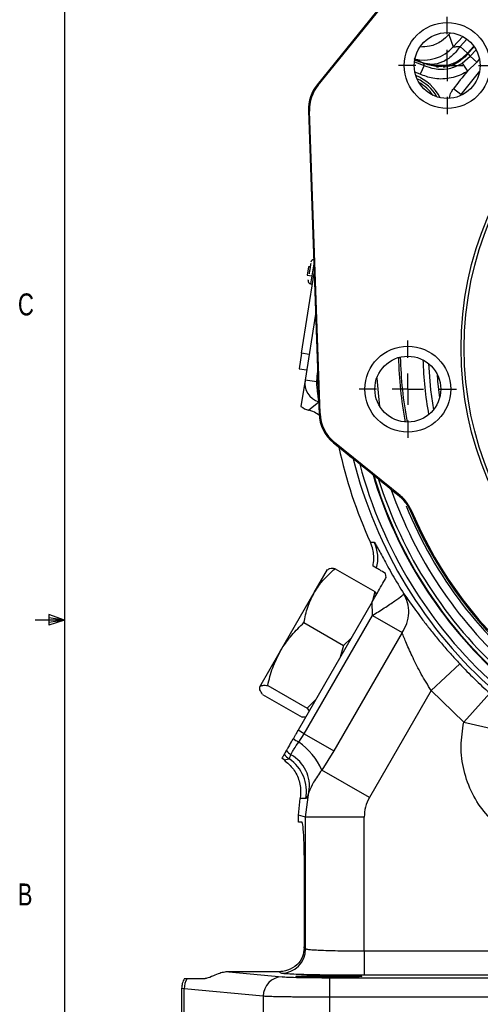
# Model space of a CAD drawing. Header units: inches. Extents: x 0.4 to 16.6, y 0.2 to 10.8.
# Tile 2 of 16: x 0.4 to 2.4, y 3.9 to 8.1. Entities that reach past the tile are written whole.
import ezdxf

# ---------------------------------------------------------------- set-up
doc = ezdxf.new("R2010")
doc.units = ezdxf.units.IN
doc.header["$MEASUREMENT"] = 0
doc.layers.add('BORDER', color=7, linetype='Continuous', lineweight=25)
doc.layers.add('SLD-0', color=7, linetype='Continuous', lineweight=25)
doc.styles.add('SLDTEXTSTYLE0', font='TXT', dxfattribs={"width": 0.75})

# ---------------------------------------------------------------- blocks, each defined once
blk = doc.blocks.new('SW_CENTERMARKSYMBOL_11')
at = {"layer": 'SLD-0', "color": 0}
for p, q in [((0, 0.1333), (0, 0.2073)), ((0, 0), (0, 0.0667)), ((-0.1333, 0), (-0.2073, 0)), ((0, 0), (-0.0667, 0)), ((0, 0), (0, -0.0667)), ((0, 0), (0.0667, 0)), ((0.1333, 0), (0.2073, 0)), ((0, -0.1333), (0, -0.2073))]:
    blk.add_line(p, q, dxfattribs=at)
blk = doc.blocks.new('SW_CENTERMARKSYMBOL_12')
at = {"layer": 'SLD-0', "color": 0}
for p, q in [((0, 0.1333), (0, 0.2073)), ((0, 0), (0, 0.0667)), ((-0.1333, 0), (-0.2073, 0)), ((0, 0), (-0.0667, 0)), ((0, 0), (0, -0.0667)), ((0, 0), (0.0667, 0)), ((0.1333, 0), (0.2073, 0)), ((0, -0.1333), (0, -0.2073))]:
    blk.add_line(p, q, dxfattribs=at)

msp = doc.modelspace()

# ---------------------------------------------------------------- linework, layer by layer
at = {"color": 7, "linetype": 'Continuous', "lineweight": 25}
for p, q in [((2.2233, 8.4421), (1.7039, 7.8007)), ((1.7085, 7.7991), (2.2258, 8.438)), ((2.2663, 8.0145), (2.2734, 8.0224)), ((2.2663, 8.0145), (2.2849, 7.9625)), ((2.2849, 7.9625), (2.3249, 8.0066)), ((2.3142, 7.9637), (2.3456, 7.9355)), ((2.3739, 7.963), (2.3472, 7.9339)), ((2.1564, 7.8925), (2.1199, 7.9054)), ((2.3227, 7.8931), (2.3567, 7.922)), ((2.3845, 7.8971), (2.3452, 7.8582)), ((2.3456, 7.9355), (2.3455, 7.9293)), ((2.3567, 7.922), (2.3845, 7.8971)), ((2.1607, 7.8831), (2.1428, 7.8455)), ((2.2336, 7.8782), (2.1978, 7.8821)), ((2.2212, 7.8761), (2.2132, 7.8761)), ((2.3227, 7.8931), (2.3452, 7.8582)), ((1.7039, 7.8007), (1.7085, 7.7991)), ((2.3169, 7.7594), (2.2854, 7.7833)), ((1.6668, 7.69), (1.7066, 6.5514)), ((1.6714, 7.6885), (1.6668, 7.69)), ((1.7165, 6.3986), (1.6714, 7.6885)), ((1.6675, 7.0244), (1.6618, 6.9882)), ((1.6741, 7.0234), (1.6675, 7.0244)), ((1.637, 6.6552), (1.6911, 6.9964)), ((1.6618, 6.9882), (1.6891, 6.9839)), ((1.6762, 6.9513), (1.6838, 6.9501)), ((1.6972, 6.8218), (1.6526, 6.5406)), ((1.637, 6.6552), (1.6266, 6.5893)), ((1.67, 6.6499), (1.637, 6.6552)), ((1.6266, 6.5893), (1.6595, 6.5841)), ((1.6526, 6.5406), (1.6349, 6.4284)), ((1.7021, 6.5328), (1.6526, 6.5406)), ((1.6673, 6.4122), (1.7107, 6.4479)), ((1.7097, 6.462), (1.712, 6.3963)), ((1.712, 6.3963), (1.7165, 6.3986)), ((1.7781, 6.2749), (1.7737, 6.2726)), ((1.7737, 6.2726), (1.8232, 6.2325)), ((2.0579, 6.0483), (1.7781, 6.2749)), ((1.8232, 6.2325), (1.8501, 6.2107)), ((2.0945, 5.9978), (2.1028, 5.9809)), ((1.9302, 5.8507), (1.9308, 5.8494)), ((1.9308, 5.8494), (1.9478, 5.8491)), ((1.6915, 5.634), (1.7481, 5.7321)), ((1.7803, 5.736), (1.9494, 5.6384)), ((1.9577, 5.7381), (1.9422, 5.747)), ((1.9985, 5.6984), (1.9956, 5.7162)), ((1.5478, 5.385), (1.6915, 5.634)), ((1.9494, 5.6384), (1.9385, 5.5945)), ((1.9567, 5.626), (1.9494, 5.6384)), ((1.9388, 5.5949), (1.6226, 5.0472)), ((1.9398, 5.5363), (1.9388, 5.5949)), ((1.6476, 5.5061), (1.8166, 5.4085)), ((1.6487, 5.0321), (1.9398, 5.5363)), ((1.9398, 5.5363), (2.0662, 5.4633)), ((2.0662, 5.4633), (1.7751, 4.9592)), ((1.8489, 5.4393), (1.8166, 5.4085)), ((1.4594, 5.232), (1.5478, 5.385)), ((1.8166, 5.4085), (1.8022, 5.3583)), ((2.1906, 5.2164), (2.3121, 5.3303)), ((1.4928, 5.2381), (1.6619, 5.1405)), ((2.1906, 5.2164), (1.9268, 4.7595)), ((2.3296, 5.081), (2.1906, 5.2164)), ((1.4708, 5.2), (1.6399, 5.1024)), ((1.6977, 5.1774), (1.6619, 5.1405)), ((2.4403, 5.2055), (2.3296, 5.081)), ((1.6619, 5.1405), (1.6692, 5.1279)), ((1.6543, 5.1022), (1.6399, 5.1024)), ((1.6487, 5.0321), (1.6226, 5.0472)), ((2.3296, 5.081), (2.492, 5.0438)), ((1.6252, 4.9959), (1.6487, 5.0321)), ((1.6487, 5.0321), (1.7751, 4.9592)), ((1.7751, 4.9592), (1.7232, 4.8771)), ((1.5626, 4.9203), (1.5535, 4.9277)), ((1.5626, 4.9203), (1.5842, 4.9247)), ((1.9268, 4.7595), (1.7232, 4.8771)), ((1.6248, 4.6843), (1.631, 4.7555)), ((1.6557, 4.7551), (1.631, 4.7555)), ((1.6548, 4.6763), (1.6688, 4.7833)), ((1.6548, 4.6763), (1.6248, 4.6843)), ((1.6248, 4.6545), (1.6248, 4.6843)), ((1.6548, 4.1145), (1.6548, 4.6763)), ((1.9045, 4.6763), (1.6548, 4.6763)), ((1.9045, 4.1056), (1.9045, 4.6763)), ((1.6395, 4.6545), (1.6248, 4.6545)), ((1.6504, 4.2378), (1.6504, 4.4045)), ((1.6491, 4.1179), (1.6548, 4.1145)), ((1.9045, 4.1056), (1.9045, 4.0016)), ((1.9045, 4.1056), (2.7903, 4.1056)), ((1.3271, 4.0166), (1.5542, 3.9954)), ((1.5406, 4.0166), (1.3271, 4.0166)), ((1.5509, 4.0105), (1.5406, 4.0166)), ((1.7565, 3.9914), (3.0617, 3.9914)), ((1.7565, 3.9914), (1.7565, 3.9081)), ((2.7903, 4.0016), (1.9045, 4.0016)), ((1.1491, 3.9878), (1.2268, 3.9878)), ((1.1258, 3.9454), (1.1258, 3.6945)), ((1.1366, 3.9437), (1.1258, 3.9452)), ((1.474, 3.9121), (1.1366, 3.9437)), ((1.1366, 3.6945), (1.1366, 3.9437)), ((1.474, 3.9121), (1.474, 3.6945)), ((1.7565, 3.9081), (1.7565, 3.6945)), ((3.0617, 3.9081), (1.7565, 3.9081))]:
    msp.add_line(p, q, dxfattribs=at)
at = {"color": 8, "linetype": 'Continuous', "lineweight": 25}
for p, q in [((2.3142, 7.9637), (2.343, 7.995)), ((2.3726, 7.9649), (2.3456, 7.9355)), ((2.3567, 7.922), (2.3821, 7.9498)), ((2.1189, 7.8986), (2.1607, 7.8831)), ((2.3965, 7.9104), (2.3845, 7.8971)), ((2.1428, 7.8455), (2.1208, 7.8545)), ((2.3971, 7.8579), (2.3169, 7.7594)), ((1.6897, 7.0365), (1.6762, 6.9513)), ((1.7021, 6.5328), (1.7059, 6.5713)), ((1.7021, 6.5328), (1.7078, 6.5334))]:
    msp.add_line(p, q, dxfattribs=at)
at = {"color": 8, "linetype": 'Continuous', "lineweight": 25, "flags": 128}
for points in [[(2.1789, 6.6116), (2.1876, 6.4986), (2.1997, 6.4134)], [(2.2155, 6.5667), (2.218, 6.5362), (2.2262, 6.4649)], [(1.9579, 6.5485), (1.9651, 6.4706), (1.9704, 6.4291)]]:
    msp.add_lwpolyline(points, dxfattribs=at)
at = {"color": 7, "linetype": 'Continuous', "lineweight": 25, "flags": 128}
for points in [[(2.0542, 6.0455), (2.0565, 6.0472), (2.0579, 6.0483)], [(2.1066, 5.9836), (2.1032, 5.9812), (2.1028, 5.9809)]]:
    msp.add_lwpolyline(points, dxfattribs=at)
at = {"color": 7, "linetype": 'Continuous', "lineweight": 25}
for centre, radius in [((2.2586, 7.8825), 0.1833), ((3.7481, 6.6763), 1.43), ((3.7481, 6.6763), 1.4167), ((2.2586, 7.8825), 0.1406), ((2.0906, 6.5021), 0.1833), ((2.0906, 6.5021), 0.1406)]:
    msp.add_circle(centre, radius, dxfattribs=at)
for centre, radius, start, end in [((2.1597, 8.0726), 0.1667, 255.5595, 318.6586), ((3.7481, 6.6763), 1.8344, 139.8885, 142.8828), ((2.0523, 7.6554), 0.1875, 29.8922, 65.5914), ((1.6905, 7.0419), 0.0133, 96.4584, 171), ((1.6783, 6.9645), 0.0133, 171, 261), ((1.735, 6.5276), 0.0834, 171.0468, 253.0305), ((3.7481, 6.6763), 1.9967, 192.2089, 204.4249), ((3.7481, 6.6763), 1.9482, 194.0195, 228.6846), ((3.7481, 6.6763), 1.8826, 196.757, 228.0877), ((3.7481, 6.6763), 1.7863, 202.9122, 259.0878), ((3.7481, 6.6763), 1.7817, 202.8789, 259.1211), ((1.7962, 5.7795), 0.1667, 345.6041, 24.6558), ((3.7481, 6.6763), 1.9682, 223.147, 228.3575), ((1.7487, 5.1954), 0.2346, 231.3916, 238.2574), ((1.6467, 5.0197), 0.0951, 218.6254, 234.9499), ((1.477, 4.7737), 0.267, 22.7687, 56.2878), ((1.6303, 4.9941), 0.0833, 216.4811, 236.3895), ((1.4918, 4.7859), 0.1668, 349.3507, 56.355), ((1.5205, 4.8095), 0.1505, 349.9863, 61.6099), ((1.5507, 4.1146), 0.1041, 270.0941, 359.9409), ((1.5565, 3.9129), 0.0825, 91.5594, 180.5764), ((1.2227, 3.9431), 0.0861, 148.7187, 179.6513)]:
    msp.add_arc(centre, radius, start, end, dxfattribs=at)
at = {"color": 8, "linetype": 'Continuous', "lineweight": 25}
for centre, radius, start, end in [((2.0523, 7.6554), 0.1979, 26.9412, 68.5423), ((2.0523, 7.6554), 0.1771, 34.3746, 61.109), ((3.7481, 6.6763), 1.6979, 181.3282, 190.6718), ((3.7481, 6.6763), 1.6898, 181.2624, 190.7376), ((3.7481, 6.6763), 1.5938, 181.7705, 190.2295), ((3.7481, 6.6763), 1.9271, 194.8606, 228.082), ((3.7481, 6.6763), 1.8849, 196.6569, 228.082), ((3.7481, 6.6763), 1.8676, 197.4394, 228.1634), ((3.7481, 6.6763), 1.8303, 199.2426, 228.1634), ((3.7481, 6.6763), 1.7948, 202.0107, 232.8828)]:
    msp.add_arc(centre, radius, start, end, dxfattribs=at)
at = {"color": 7, "linetype": 'Continuous', "lineweight": 25}
for centre, major_axis, ratio, start_param, end_param in [((1.8334, 7.6958), (0.1581, -0.0529), 0.99991, 2.783857, 3.499328), ((1.838, 7.6942), (0.1581, -0.0529), 0.999826, 2.783857, 3.499328), ((1.6875, 6.4931), (-0.0675, -0.049), 0.999315, 0.259886, 0.698804), ((1.8786, 6.4022), (0.1492, 0.0744), 0.999904, 2.714056, 3.569129), ((1.8831, 6.4044), (0.1492, 0.0744), 0.999816, 2.714056, 3.569129), ((1.8175, 6.2354), (1.7977, -1.4558), 0.000604, 1.439256, 1.553132), ((1.6395, 4.4045), (0, 0.25), 0.043661, 4.712389, 6.283185), ((1.6395, 4.2378), (0, 0.25), 0.043661, 4.211845, 4.712389)]:
    msp.add_ellipse(centre, major_axis=major_axis, ratio=ratio, start_param=start_param, end_param=end_param, dxfattribs=at)
msp.add_ellipse((1.7534, 3.9966), major_axis=(0.1406, 0), ratio=0.026186, dxfattribs=at)
for points, knots in [([(2.2663, 8.0145), (2.2561, 8.0049), (2.2323, 7.9824), (2.189, 7.9624), (2.157, 7.9618), (2.1437, 7.9615)], [0, 0, 0, 0, 0.305235, 0.711753, 1, 1, 1, 1]), ([(2.3142, 7.9637), (2.3034, 7.95), (2.2812, 7.9219), (2.2386, 7.8953), (2.1943, 7.8837), (2.1681, 7.8906), (2.1554, 7.894)], [0, 0, 0, 0, 0.243136, 0.5, 0.756864, 1, 1, 1, 1]), ([(2.2849, 7.9625), (2.2854, 7.9623), (2.2863, 7.962), (2.2954, 7.9632), (2.3067, 7.9635), (2.3142, 7.9637)], [0, 0, 0, 0, 0.249707, 0.501478, 1, 1, 1, 1]), ([(2.1554, 7.894), (2.1446, 7.8987), (2.123, 7.9081), (2.1198, 7.9102), (2.1181, 7.9112)], [0, 0, 0, 0, 0.4999622, 1, 1, 1, 1]), ([(2.1554, 7.894), (2.1755, 7.8877), (2.2089, 7.8773), (2.2615, 7.883), (2.3078, 7.9002), (2.3332, 7.9239), (2.3456, 7.9355)], [0, 0, 0, 0, 0.30035, 0.499876, 0.756118, 1, 1, 1, 1]), ([(2.3472, 7.9339), (2.3333, 7.9212), (2.3057, 7.8959), (2.266, 7.8828), (2.2444, 7.8801), (2.2413, 7.8797)], [0, 0, 0, 0, 0.46098, 0.92197, 1, 1, 1, 1]), ([(2.3455, 7.9293), (2.3317, 7.9169), (2.3039, 7.8921), (2.2651, 7.8756), (2.2438, 7.876), (2.2413, 7.876)], [0, 0, 0, 0, 0.468112, 0.936229, 1, 1, 1, 1]), ([(2.3472, 7.9339), (2.3489, 7.9317), (2.3521, 7.9278), (2.3553, 7.9238), (2.3567, 7.922)], [0, 0, 0, 0, 0.5496467, 1, 1, 1, 1]), ([(2.3452, 7.8582), (2.3412, 7.8557), (2.3173, 7.8411), (2.2678, 7.8244), (2.2005, 7.8234), (2.1607, 7.8386), (2.1428, 7.8455)], [0, 0, 0, 0, 0.067291, 0.398, 0.728909, 1, 1, 1, 1]), ([(2.1607, 7.8831), (2.1602, 7.8844), (2.1587, 7.8876), (2.1573, 7.8907), (2.1564, 7.8925)], [0, 0, 0, 0, 0.423273, 1, 1, 1, 1]), ([(2.2316, 7.8785), (2.2246, 7.8784), (2.1989, 7.878), (2.1743, 7.8864), (2.1564, 7.8925)], [0, 0, 0, 0, 0.270251, 1, 1, 1, 1]), ([(2.1607, 7.8831), (2.1751, 7.8776), (2.2069, 7.8654), (2.2608, 7.8661), (2.3004, 7.8794), (2.3195, 7.8911), (2.3227, 7.8931)], [0, 0, 0, 0, 0.271237, 0.602164, 0.932744, 1, 1, 1, 1]), ([(2.2413, 7.8797), (2.2411, 7.8796), (2.2381, 7.8792), (2.2348, 7.8788), (2.2317, 7.8785), (2.2316, 7.8785)], [0, 0, 0, 0, 0.066377, 0.979914, 1, 1, 1, 1]), ([(1.6765, 7.0386), (1.676, 7.0357), (1.6753, 7.0312), (1.674, 7.0225), (1.6728, 7.0151), (1.6715, 7.0073), (1.6704, 6.9999), (1.6697, 6.9956), (1.6694, 6.9937)], [0, 0, 0, 0, 0.278738, 0.430263, 0.582055, 0.733579, 0.885372, 1, 1, 1, 1]), ([(1.6651, 6.9667), (1.6651, 6.9666), (1.6651, 6.9665), (1.6653, 6.9677), (1.6653, 6.9681)], [0, 0, 0, 0, 0.658648, 1, 1, 1, 1]), ([(1.7066, 6.5514), (1.7072, 6.5349), (1.7082, 6.5051), (1.7093, 6.4753), (1.7097, 6.462)], [0, 0, 0, 0, 0.55287, 1, 1, 1, 1]), ([(1.7096, 6.3926), (1.7019, 6.3978), (1.6889, 6.4066), (1.6737, 6.4106), (1.6673, 6.4122)], [0, 0, 0, 0, 0.583402, 1, 1, 1, 1]), ([(2.0542, 6.0455), (2.056, 6.044), (2.0721, 6.0307), (2.084, 6.0132), (2.0945, 5.9978)], [0, 0, 0, 0, 0.1131361, 1, 1, 1, 1]), ([(2.1066, 5.9836), (2.0977, 6.0003), (2.0849, 6.0247), (2.0644, 6.0427), (2.0579, 6.0483)], [0, 0, 0, 0, 0.686569, 1, 1, 1, 1]), ([(1.9422, 5.747), (1.9437, 5.7569), (1.9479, 5.7853), (1.9426, 5.8207), (1.9331, 5.8437), (1.9308, 5.8494)], [0, 0, 0, 0, 0.28602, 0.82288, 1, 1, 1, 1]), ([(1.9478, 5.8491), (1.9487, 5.8481), (1.9505, 5.8463), (1.9586, 5.8315), (1.9704, 5.8094), (1.9858, 5.7806), (2.0042, 5.7468), (2.0321, 5.6971), (2.0572, 5.6561), (2.0739, 5.6288)], [0, 0, 0, 0, 0.125797, 0.250573, 0.375983, 0.501461, 0.62603, 0.75111, 1, 1, 1, 1]), ([(1.6915, 5.634), (1.6931, 5.6367), (1.7052, 5.6572), (1.7326, 5.6933), (1.7643, 5.7217), (1.7803, 5.736)], [0, 0, 0, 0, 0.0701, 0.53079, 1, 1, 1, 1]), ([(1.7803, 5.736), (1.7723, 5.7365), (1.756, 5.7376), (1.7499, 5.7325), (1.7469, 5.7299)], [0, 0, 0, 0, 0.495458, 1, 1, 1, 1]), ([(1.9956, 5.7162), (1.9863, 5.7216), (1.9673, 5.7326), (1.961, 5.7362), (1.9577, 5.7381)], [0, 0, 0, 0, 0.489662, 1, 1, 1, 1]), ([(1.9388, 5.5949), (1.9493, 5.6131), (1.9669, 5.6436), (1.9873, 5.6789), (1.9954, 5.6929), (1.9985, 5.6984)], [0, 0, 0, 0, 0.474801, 0.795411, 1, 1, 1, 1]), ([(1.6476, 5.5061), (1.6521, 5.5284), (1.6612, 5.5734), (1.6814, 5.6137), (1.6915, 5.634)], [0, 0, 0, 0, 0.495458, 1, 1, 1, 1]), ([(1.9398, 5.5363), (1.957, 5.5473), (1.9926, 5.5699), (2.0376, 5.6), (2.0683, 5.622), (2.0721, 5.6266), (2.0739, 5.6288)], [0, 0, 0, 0, 0.242744, 0.500002, 0.759266, 1, 1, 1, 1]), ([(2.0662, 5.4633), (2.0735, 5.4763), (2.0885, 5.5028), (2.0963, 5.5471), (2.0926, 5.591), (2.0801, 5.6164), (2.0739, 5.6288)], [0, 0, 0, 0, 0.245114, 0.5, 0.754886, 1, 1, 1, 1]), ([(2.0739, 5.6288), (2.0791, 5.6214), (2.0895, 5.6068), (2.1111, 5.5764), (2.1363, 5.5417), (2.1655, 5.5029), (2.1981, 5.4614), (2.2338, 5.4181), (2.2719, 5.3739), (2.2988, 5.3448), (2.3121, 5.3303)], [0, 0, 0, 0, 0.130637, 0.258247, 0.384518, 0.509998, 0.633383, 0.756676, 0.87893, 1, 1, 1, 1]), ([(1.5478, 5.385), (1.5496, 5.3882), (1.5637, 5.4121), (1.5948, 5.4547), (1.6299, 5.4888), (1.6476, 5.5061)], [0, 0, 0, 0, 0.070094, 0.530786, 1, 1, 1, 1]), ([(2.1906, 5.2164), (2.176, 5.2399), (2.1467, 5.287), (2.1118, 5.3563), (2.0836, 5.4204), (2.072, 5.449), (2.0662, 5.4633)], [0, 0, 0, 0, 0.24971, 0.49984, 0.749823, 1, 1, 1, 1]), ([(1.4928, 5.2381), (1.4991, 5.2635), (1.5118, 5.3147), (1.5357, 5.3614), (1.5478, 5.385)], [0, 0, 0, 0, 0.495458, 1, 1, 1, 1]), ([(1.4708, 5.2), (1.4664, 5.2067), (1.4573, 5.2202), (1.4587, 5.228), (1.4594, 5.232)], [0, 0, 0, 0, 0.495458, 1, 1, 1, 1]), ([(1.4594, 5.232), (1.4597, 5.2324), (1.4619, 5.2357), (1.4705, 5.2393), (1.4853, 5.2385), (1.4928, 5.2381)], [0, 0, 0, 0, 0.070098, 0.530789, 1, 1, 1, 1]), ([(1.6226, 5.0472), (1.6199, 5.0426), (1.6151, 5.0344), (1.6083, 5.0226), (1.6043, 5.0156), (1.6023, 5.0121)], [0, 0, 0, 0, 0.3855258, 0.6912343, 1, 1, 1, 1]), ([(2.7903, 4.5301), (2.7561, 4.5307), (2.6867, 4.532), (2.5862, 4.5641), (2.4956, 4.6169), (2.4203, 4.6887), (2.3629, 4.7756), (2.327, 4.8741), (2.3132, 4.9787), (2.3242, 5.0472), (2.3296, 5.081)], [0, 0, 0, 0, 0.123326, 0.25, 0.376674, 0.5, 0.623326, 0.75, 0.876674, 1, 1, 1, 1]), ([(1.6023, 5.0121), (1.5993, 5.0069), (1.5905, 4.9917), (1.58, 4.9734), (1.5744, 4.9638), (1.5724, 4.9604)], [0, 0, 0, 0, 0.245745, 0.730098, 1, 1, 1, 1]), ([(1.5724, 4.9604), (1.5708, 4.9575), (1.5674, 4.9517), (1.5643, 4.9462), (1.5636, 4.9451), (1.5633, 4.9446)], [0, 0, 0, 0, 0.3280625, 0.6590549, 1, 1, 1, 1]), ([(1.5921, 4.9419), (1.5938, 4.9456), (1.5971, 4.9531), (1.6075, 4.9706), (1.6183, 4.986), (1.6252, 4.9959)], [0, 0, 0, 0, 0.2604, 0.523279, 1, 1, 1, 1]), ([(1.5633, 4.9446), (1.5629, 4.9439), (1.5618, 4.942), (1.56, 4.9388), (1.557, 4.9337), (1.555, 4.9301), (1.5535, 4.9277)], [0, 0, 0, 0, 0.107866, 0.323599, 0.539332, 1, 1, 1, 1]), ([(1.5626, 4.9203), (1.5769, 4.908), (1.6054, 4.8834), (1.6296, 4.8313), (1.6353, 4.787), (1.6318, 4.762), (1.631, 4.7555)], [0, 0, 0, 0, 0.298576, 0.597161, 0.895543, 1, 1, 1, 1]), ([(1.5842, 4.9247), (1.5849, 4.9255), (1.5862, 4.9272), (1.5901, 4.937), (1.5921, 4.9419)], [0, 0, 0, 0, 0.502194, 1, 1, 1, 1]), ([(1.7232, 4.8771), (1.7107, 4.8592), (1.6863, 4.8245), (1.6745, 4.7968), (1.6688, 4.7833)], [0, 0, 0, 0, 0.515161, 1, 1, 1, 1]), ([(1.6688, 4.7833), (1.6657, 4.775), (1.6596, 4.7585), (1.657, 4.7562), (1.6557, 4.7551)], [0, 0, 0, 0, 0.5008866, 1, 1, 1, 1]), ([(1.6491, 4.1179), (1.6473, 4.1052), (1.6432, 4.077), (1.6181, 4.0443), (1.5883, 4.0254), (1.56, 4.0176), (1.5465, 4.0169), (1.5406, 4.0166)], [0, 0, 0, 0, 0.228295, 0.50916, 0.794211, 0.909374, 1, 1, 1, 1]), ([(1.6548, 4.1145), (1.6558, 4.114), (1.6577, 4.1132), (1.6655, 4.1121), (1.6781, 4.1109), (1.6986, 4.1095), (1.7311, 4.1081), (1.7694, 4.107), (1.8127, 4.1062), (1.8582, 4.1057), (1.8892, 4.1056), (1.9045, 4.1056)], [0, 0, 0, 0, 0.094441, 0.174707, 0.240789, 0.376634, 0.500195, 0.629985, 0.756546, 0.879883, 1, 1, 1, 1]), ([(1.3271, 4.0166), (1.3211, 4.0163), (1.307, 4.0155), (1.2834, 4.0088), (1.2556, 3.9969), (1.2376, 3.9887), (1.229, 3.988), (1.2268, 3.9878)], [0, 0, 0, 0, 0.108191, 0.255469, 0.490158, 0.869279, 1, 1, 1, 1]), ([(1.9045, 4.0016), (1.8834, 4.0017), (1.8401, 4.0017), (1.7758, 4.0022), (1.7138, 4.003), (1.6581, 4.0042), (1.6121, 4.0056), (1.5785, 4.0072), (1.557, 4.0088), (1.5529, 4.01), (1.5509, 4.0105)], [0, 0, 0, 0, 0.116964, 0.240541, 0.368958, 0.499946, 0.630943, 0.759385, 0.882997, 1, 1, 1, 1]), ([(1.5542, 3.9954), (1.5621, 3.9948), (1.5784, 3.9937), (1.6274, 3.9924), (1.6889, 3.9915), (1.7343, 3.9914), (1.7565, 3.9914)], [0, 0, 0, 0, 0.243335, 0.500047, 0.756732, 1, 1, 1, 1]), ([(1.1375, 3.9878), (1.134, 3.9809), (1.1273, 3.9674), (1.1263, 3.9524), (1.1258, 3.9452)], [0, 0, 0, 0, 0.5178694, 1, 1, 1, 1]), ([(1.1375, 3.9878), (1.1378, 3.9878), (1.1385, 3.9878), (1.1422, 3.9878), (1.1468, 3.9878), (1.1491, 3.9878)], [0, 0, 0, 0, 0.311383, 0.654131, 1, 1, 1, 1]), ([(1.7565, 3.9081), (1.7253, 3.9081), (1.6834, 3.9082), (1.6345, 3.9085), (1.6058, 3.9088), (1.5637, 3.9094), (1.5238, 3.9101), (1.4906, 3.9112), (1.4796, 3.9118), (1.474, 3.9121)], [0, 0, 0, 0, 0.244944, 0.32894, 0.413956, 0.499993, 0.729659, 0.859828, 1, 1, 1, 1])]:
    msp.add_open_spline(points, degree=3, knots=knots, dxfattribs=at)
at = {"color": 8, "linetype": 'Continuous', "lineweight": 25}
for points, knots in [([(2.2683, 7.7445), (2.2703, 7.7528), (2.2737, 7.7668), (2.282, 7.7785), (2.2854, 7.7833)], [0, 0, 0, 0, 0.5928049, 1, 1, 1, 1]), ([(1.7099, 6.4573), (1.7097, 6.4591), (1.7091, 6.4635), (1.7078, 6.4735), (1.7063, 6.4865), (1.7047, 6.5012), (1.7032, 6.5171), (1.7024, 6.5276), (1.7021, 6.5328)], [0, 0, 0, 0, 0.1218611, 0.3039793, 0.4667584, 0.6519183, 0.8295201, 1, 1, 1, 1])]:
    msp.add_open_spline(points, degree=3, knots=knots, dxfattribs=at)
at = {"color": 7, "linetype": 'Continuous', "lineweight": 25}
msp.add_open_spline([(1.9268, 4.7595), (1.9204, 4.7464), (1.9075, 4.7201), (1.9055, 4.6909), (1.9045, 4.6763)], degree=3, dxfattribs=at)
at = {"layer": 'BORDER'}
for p, q in [((0.6263, 10.6421), (0.6263, 0.3921)), ((0.6263, 5.5171), (0.5013, 5.5171)), ((0.5591, 5.5411), (0.5591, 5.4945)), ((0.6263, 5.5171), (0.5591, 5.5411)), ((0.6263, 5.5171), (0.5591, 5.5261)), ((0.6263, 5.5171), (0.5591, 5.5068)), ((0.6263, 5.5171), (0.5591, 5.4945))]:
    msp.add_line(p, q, dxfattribs=at)

# ---------------------------------------------------------------- block references
at = {"layer": 'SLD-0', "color": 7}
for name, p in [('SW_CENTERMARKSYMBOL_11', (2.2586, 7.8825)), ('SW_CENTERMARKSYMBOL_12', (2.0906, 6.5021))]:
    msp.add_blockref(name, p, dxfattribs=at)

# ---------------------------------------------------------------- texts
at = {"color": 7, "linetype": 'Continuous', "lineweight": 0, "char_height": 0.0937, "attachment_point": 1, "style": 'SLDTEXTSTYLE0'}
for s, insert in [('C', (0.4273, 6.9103)), ('B', (0.4264, 4.3932))]:
    msp.add_mtext(s, dxfattribs=dict(at, insert=insert))

doc.saveas('drawing.dxf')
